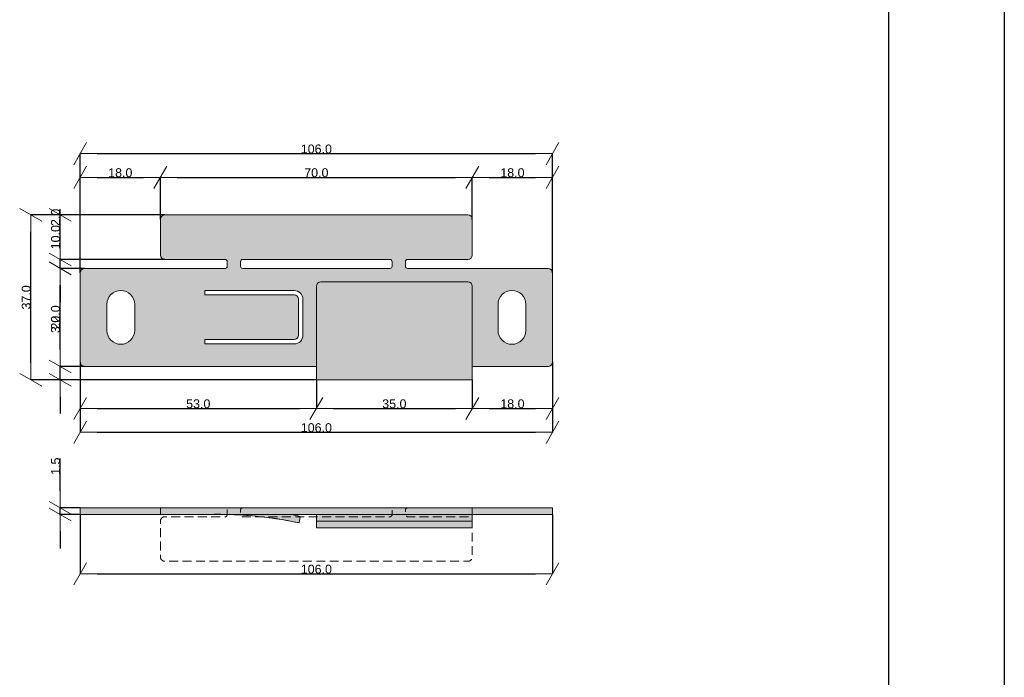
# Model space of a CAD drawing. Header units: millimetres. Extents: x -7814 to 55813, y 465 to 25965.
# Tile 110 of 112: x 53604 to 55813, y 21446 to 22921. Entities that reach past the tile are written whole.
import ezdxf

# ---------------------------------------------------------------- set-up
doc = ezdxf.new("R2010")
doc.units = ezdxf.units.MM
doc.linetypes.add('Hidden Line', pattern=[30.00000000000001, 20, -10.00000000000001])
for name, color, linetype, lineweight in [('2D Drafting - General102', 254, 'Continuous', 13), ('2D Drafting - General2', 251, 'Continuous', 15), ('2D Drafting - General5', 161, 'Continuous', 25)]:
    doc.layers.add(name, color=color, linetype=linetype, lineweight=lineweight)
doc.layers.add('Dimensioning - General', color=7, linetype='Continuous')
doc.styles.add('GENERATED_STYLE_1', font='arial.ttf')
doc.dimstyles.new('GENERATED_STYLE__3', dxfattribs={"dimtxt": 20.00000029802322, "dimasz": 38.00000000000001, "dimexe": 0.18, "dimexo": 0, "dimgap": 0.09, "dimtad": 1, "dimtih": 1, "dimtoh": 1, "dimdec": 1, "dimlfac": 0.1, "dimzin": 0, "dimdsep": 46, "dimtxsty": 'GENERATED_STYLE_1', "dimblk": 'ARROWHEAD_2', "dimblk1": 'ARROWHEAD_2', "dimblk2": 'ARROWHEAD_2', "dimcen": 0.09, "dimclrd": 161, "dimclre": 161, "dimclrt": 161, "dimadec": 0, "dimazin": 0, "dimtfac": 1, "dimtdec": 4, "dimtmove": 0, "dimatfit": 3, "dimfxl": 0, "dimtolj": 1, "dimtzin": 0, "dimarcsym": 0})
doc.dimstyles.new('GENERATED_STYLE__4', dxfattribs={"dimtxt": 20.00000029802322, "dimasz": 38.00000000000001, "dimexe": 0.18, "dimexo": 0, "dimgap": 0.09, "dimtad": 1, "dimdec": 1, "dimlfac": 0.1, "dimzin": 0, "dimdsep": 46, "dimtxsty": 'GENERATED_STYLE_1', "dimblk": 'ARROWHEAD_2', "dimblk1": 'ARROWHEAD_2', "dimblk2": 'ARROWHEAD_2', "dimcen": 0.09, "dimclrd": 161, "dimclre": 161, "dimclrt": 161, "dimadec": 0, "dimazin": 0, "dimtfac": 1, "dimtdec": 4, "dimtmove": 0, "dimatfit": 3, "dimfxl": 0, "dimtolj": 1, "dimtzin": 0, "dimarcsym": 0})

# ---------------------------------------------------------------- blocks, each defined once
blk = doc.blocks.new('ARROWHEAD_2')
at = {"color": 0, "linetype": 'Continuous', "lineweight": 0}
for p, q in [((-0.3781315, -0.655), (0.3781315, 0.655)), ((0, 0), (-1, 0))]:
    blk.add_line(p, q, dxfattribs=at)
blk = doc.blocks.new('*D88')
at = {"layer": 'Defpoints', "color": 0, "linetype": 'Continuous'}
for p in [(53739.67343524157, 22153.34303902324), (54269.67343524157, 22113.34303902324), (54269.67343524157, 22049.05931378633)]:
    blk.add_point(p, dxfattribs=at)
at = {"layer": 'Dimensioning - General', "color": 161, "linetype": 'Continuous', "lineweight": -2}
for p, q in [((53739.67343524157, 22153.34303902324), (53739.67343524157, 22048.87931378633)), ((54269.67343524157, 22113.34303902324), (54269.67343524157, 22048.87931378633)), ((53777.67343524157, 22049.05931378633), (54231.67343524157, 22049.05931378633))]:
    blk.add_line(p, q, dxfattribs=at)
at = {"layer": 'Dimensioning - General', "color": 161, "linetype": 'Continuous', "lineweight": -2, "xscale": 38.00000000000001, "yscale": 38.00000000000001, "zscale": 38.00000000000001, "rotation": 180}
blk.add_blockref('ARROWHEAD_2', (53739.67343524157, 22049.05931378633), dxfattribs=at)
at = {"layer": 'Dimensioning - General', "color": 161, "linetype": 'Continuous', "lineweight": -2, "xscale": 38.00000000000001, "yscale": 38.00000000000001, "zscale": 38.00000000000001}
blk.add_blockref('ARROWHEAD_2', (54269.67343524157, 22049.05931378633), dxfattribs=at)
at = {"layer": 'Dimensioning - General', "color": 161, "linetype": 'Continuous', "lineweight": 25, "insert": (54004.67343524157, 22059.36759497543), "char_height": 20.00000029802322, "attachment_point": 5, "style": 'GENERATED_STYLE_1'}
blk.add_mtext('\\A1;53.0', dxfattribs=at)
blk = doc.blocks.new('*D89')
at = {"layer": 'Defpoints', "color": 0, "linetype": 'Continuous'}
for p in [(54269.67343524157, 22113.34303902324), (54619.67343464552, 22113.34303902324), (54619.67343464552, 22049.05931378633)]:
    blk.add_point(p, dxfattribs=at)
at = {"layer": 'Dimensioning - General', "color": 161, "linetype": 'Continuous', "lineweight": -2}
for p, q in [((54269.67343524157, 22113.34303902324), (54269.67343524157, 22048.87931378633)), ((54619.67343464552, 22113.34303902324), (54619.67343464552, 22048.87931378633)), ((54307.67343524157, 22049.05931378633), (54581.67343464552, 22049.05931378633))]:
    blk.add_line(p, q, dxfattribs=at)
at = {"layer": 'Dimensioning - General', "color": 161, "linetype": 'Continuous', "lineweight": -2, "xscale": 38.00000000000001, "yscale": 38.00000000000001, "zscale": 38.00000000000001, "rotation": 180}
blk.add_blockref('ARROWHEAD_2', (54269.67343524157, 22049.05931378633), dxfattribs=at)
at = {"layer": 'Dimensioning - General', "color": 161, "linetype": 'Continuous', "lineweight": -2, "xscale": 38.00000000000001, "yscale": 38.00000000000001, "zscale": 38.00000000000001}
blk.add_blockref('ARROWHEAD_2', (54619.67343464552, 22049.05931378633), dxfattribs=at)
at = {"layer": 'Dimensioning - General', "color": 161, "linetype": 'Continuous', "lineweight": 25, "insert": (54444.67343494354, 22059.36759497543), "char_height": 20.00000029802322, "attachment_point": 5, "style": 'GENERATED_STYLE_1'}
blk.add_mtext('\\A1;35.0', dxfattribs=at)
blk = doc.blocks.new('*D90')
at = {"layer": 'Defpoints', "color": 0, "linetype": 'Continuous'}
for p in [(54799.67343524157, 22153.34303902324), (54619.67343464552, 22113.34303902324), (54799.67343524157, 22049.05931378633)]:
    blk.add_point(p, dxfattribs=at)
at = {"layer": 'Dimensioning - General', "color": 161, "linetype": 'Continuous', "lineweight": -2}
for p, q in [((54799.67343524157, 22153.34303902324), (54799.67343524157, 22048.87931378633)), ((54619.67343464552, 22113.34303902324), (54619.67343464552, 22048.87931378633)), ((54657.67343464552, 22049.05931378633), (54761.67343524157, 22049.05931378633))]:
    blk.add_line(p, q, dxfattribs=at)
at = {"layer": 'Dimensioning - General', "color": 161, "linetype": 'Continuous', "lineweight": -2, "xscale": 38.00000000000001, "yscale": 38.00000000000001, "zscale": 38.00000000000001, "rotation": 180}
blk.add_blockref('ARROWHEAD_2', (54619.67343464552, 22049.05931378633), dxfattribs=at)
at = {"layer": 'Dimensioning - General', "color": 161, "linetype": 'Continuous', "lineweight": -2, "xscale": 38.00000000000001, "yscale": 38.00000000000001, "zscale": 38.00000000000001}
blk.add_blockref('ARROWHEAD_2', (54799.67343524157, 22049.05931378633), dxfattribs=at)
at = {"layer": 'Dimensioning - General', "color": 161, "linetype": 'Continuous', "lineweight": 25, "insert": (54709.67343494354, 22059.36077369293), "char_height": 20.00000029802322, "attachment_point": 5, "style": 'GENERATED_STYLE_1'}
blk.add_mtext('\\A1;18.0', dxfattribs=at)
blk = doc.blocks.new('*D91')
at = {"layer": 'Defpoints', "color": 0, "linetype": 'Continuous'}
for p in [(53739.67343524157, 22153.34303902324), (54799.67343524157, 22153.34303902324), (54799.67343524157, 21995.45270319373)]:
    blk.add_point(p, dxfattribs=at)
at = {"layer": 'Dimensioning - General', "color": 161, "linetype": 'Continuous', "lineweight": -2}
for p, q in [((53739.67343524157, 22153.34303902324), (53739.67343524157, 21995.27270319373)), ((54799.67343524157, 22153.34303902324), (54799.67343524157, 21995.27270319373)), ((53777.67343524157, 21995.45270319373), (54761.67343524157, 21995.45270319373))]:
    blk.add_line(p, q, dxfattribs=at)
at = {"layer": 'Dimensioning - General', "color": 161, "linetype": 'Continuous', "lineweight": -2, "xscale": 38.00000000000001, "yscale": 38.00000000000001, "zscale": 38.00000000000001, "rotation": 180}
blk.add_blockref('ARROWHEAD_2', (53739.67343524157, 21995.45270319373), dxfattribs=at)
at = {"layer": 'Dimensioning - General', "color": 161, "linetype": 'Continuous', "lineweight": -2, "xscale": 38.00000000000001, "yscale": 38.00000000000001, "zscale": 38.00000000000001}
blk.add_blockref('ARROWHEAD_2', (54799.67343524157, 21995.45270319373), dxfattribs=at)
at = {"layer": 'Dimensioning - General', "color": 161, "linetype": 'Continuous', "lineweight": 25, "insert": (54269.67343524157, 22005.75416310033), "char_height": 20.00000029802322, "attachment_point": 5, "style": 'GENERATED_STYLE_1'}
blk.add_mtext('\\A1;106.0', dxfattribs=at)
blk = doc.blocks.new('*D95')
at = {"layer": 'Defpoints', "color": 0, "linetype": 'Continuous'}
for p in [(53694.720272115, 21826.02605702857), (53739.67343524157, 21826.02605702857), (53739.67343524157, 21811.02605702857)]:
    blk.add_point(p, dxfattribs=at)
at = {"layer": 'Dimensioning - General', "color": 161, "linetype": 'Continuous', "lineweight": -2}
for p, q in [((53694.720272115, 21864.02605702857), (53694.720272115, 21936.88545727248)), ((53739.67343524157, 21826.02605702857), (53694.54027211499, 21826.02605702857)), ((53739.67343524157, 21811.02605702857), (53694.54027211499, 21811.02605702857)), ((53694.720272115, 21811.02605702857), (53694.720272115, 21826.02605702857)), ((53694.720272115, 21773.02605702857), (53694.720272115, 21735.02605702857))]:
    blk.add_line(p, q, dxfattribs=at)
at = {"layer": 'Dimensioning - General', "color": 161, "linetype": 'Continuous', "lineweight": -2, "xscale": 38.00000000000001, "yscale": 38.00000000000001, "zscale": 38.00000000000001}
for p, rotation in [((53694.720272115, 21826.02605702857), 270), ((53694.720272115, 21811.02605702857), 90)]:
    blk.add_blockref('ARROWHEAD_2', p, dxfattribs=dict(at, rotation=rotation))
at = {"layer": 'Dimensioning - General', "color": 161, "linetype": 'Continuous', "lineweight": 25, "insert": (53684.41881220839, 21919.45575715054), "char_height": 20.00000029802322, "attachment_point": 5, "rotation": 90, "style": 'GENERATED_STYLE_1'}
blk.add_mtext('\\A1;1.5', dxfattribs=at)
blk = doc.blocks.new('*D96')
at = {"layer": 'Defpoints', "color": 0, "linetype": 'Continuous'}
for p in [(53739.67343524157, 21811.02605702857), (54799.67343524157, 21811.02605702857), (54799.67343524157, 21677.98516802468)]:
    blk.add_point(p, dxfattribs=at)
at = {"layer": 'Dimensioning - General', "color": 161, "linetype": 'Continuous', "lineweight": -2}
for p, q in [((53739.67343524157, 21811.02605702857), (53739.67343524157, 21677.80516802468)), ((54799.67343524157, 21811.02605702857), (54799.67343524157, 21677.80516802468)), ((53777.67343524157, 21677.98516802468), (54761.67343524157, 21677.98516802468))]:
    blk.add_line(p, q, dxfattribs=at)
at = {"layer": 'Dimensioning - General', "color": 161, "linetype": 'Continuous', "lineweight": -2, "xscale": 38.00000000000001, "yscale": 38.00000000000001, "zscale": 38.00000000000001, "rotation": 180}
blk.add_blockref('ARROWHEAD_2', (53739.67343524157, 21677.98516802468), dxfattribs=at)
at = {"layer": 'Dimensioning - General', "color": 161, "linetype": 'Continuous', "lineweight": -2, "xscale": 38.00000000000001, "yscale": 38.00000000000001, "zscale": 38.00000000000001}
blk.add_blockref('ARROWHEAD_2', (54799.67343524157, 21677.98516802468), dxfattribs=at)
at = {"layer": 'Dimensioning - General', "color": 161, "linetype": 'Continuous', "lineweight": 25, "insert": (54269.67343524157, 21688.28662793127), "char_height": 20.00000029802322, "attachment_point": 5, "style": 'GENERATED_STYLE_1'}
blk.add_mtext('\\A1;106.0', dxfattribs=at)
blk = doc.blocks.new('*D106')
at = {"layer": 'Defpoints', "color": 0, "linetype": 'Continuous'}
for p in [(53919.67343583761, 22567.63806013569), (53919.67343583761, 22473.34303663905), (53739.67343524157, 22353.34304677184)]:
    blk.add_point(p, dxfattribs=at)
at = {"layer": 'Dimensioning - General', "color": 161, "linetype": 'Continuous', "lineweight": -2}
for p, q in [((53739.67343524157, 22353.34304677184), (53739.67343524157, 22567.81806013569)), ((53777.67343524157, 22567.63806013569), (53881.67343583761, 22567.63806013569)), ((53919.67343583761, 22473.34303663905), (53919.67343583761, 22567.81806013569))]:
    blk.add_line(p, q, dxfattribs=at)
at = {"layer": 'Dimensioning - General', "color": 161, "linetype": 'Continuous', "lineweight": -2, "xscale": 38.00000000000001, "yscale": 38.00000000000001, "zscale": 38.00000000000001, "rotation": 180}
blk.add_blockref('ARROWHEAD_2', (53739.67343524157, 22567.63806013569), dxfattribs=at)
at = {"layer": 'Dimensioning - General', "color": 161, "linetype": 'Continuous', "lineweight": -2, "xscale": 38.00000000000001, "yscale": 38.00000000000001, "zscale": 38.00000000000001}
blk.add_blockref('ARROWHEAD_2', (53919.67343583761, 22567.63806013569), dxfattribs=at)
at = {"layer": 'Dimensioning - General', "color": 161, "linetype": 'Continuous', "lineweight": 25, "insert": (53829.67343553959, 22577.93952004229), "char_height": 20.00000029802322, "attachment_point": 5, "style": 'GENERATED_STYLE_1'}
blk.add_mtext('\\A1;18.0', dxfattribs=at)
blk = doc.blocks.new('*D107')
at = {"layer": 'Defpoints', "color": 0, "linetype": 'Continuous'}
for p in [(54619.67343464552, 22567.63806013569), (53919.67343583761, 22473.34303663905), (54619.67343464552, 22473.34303663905)]:
    blk.add_point(p, dxfattribs=at)
at = {"layer": 'Dimensioning - General', "color": 161, "linetype": 'Continuous', "lineweight": -2}
for p, q in [((53919.67343583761, 22473.34303663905), (53919.67343583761, 22567.81806013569)), ((53957.67343583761, 22567.63806013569), (54581.67343464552, 22567.63806013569)), ((54619.67343464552, 22473.34303663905), (54619.67343464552, 22567.81806013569))]:
    blk.add_line(p, q, dxfattribs=at)
at = {"layer": 'Dimensioning - General', "color": 161, "linetype": 'Continuous', "lineweight": -2, "xscale": 38.00000000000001, "yscale": 38.00000000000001, "zscale": 38.00000000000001, "rotation": 180}
blk.add_blockref('ARROWHEAD_2', (53919.67343583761, 22567.63806013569), dxfattribs=at)
at = {"layer": 'Dimensioning - General', "color": 161, "linetype": 'Continuous', "lineweight": -2, "xscale": 38.00000000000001, "yscale": 38.00000000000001, "zscale": 38.00000000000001}
blk.add_blockref('ARROWHEAD_2', (54619.67343464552, 22567.63806013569), dxfattribs=at)
at = {"layer": 'Dimensioning - General', "color": 161, "linetype": 'Continuous', "lineweight": 25, "insert": (54269.67343524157, 22577.93952004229), "char_height": 20.00000029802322, "attachment_point": 5, "style": 'GENERATED_STYLE_1'}
blk.add_mtext('\\A1;70.0', dxfattribs=at)
blk = doc.blocks.new('*D108')
at = {"layer": 'Defpoints', "color": 0, "linetype": 'Continuous'}
for p in [(54799.67343524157, 22567.63806013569), (54619.67343464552, 22473.34303663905), (54799.67343524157, 22353.34304677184)]:
    blk.add_point(p, dxfattribs=at)
at = {"layer": 'Dimensioning - General', "color": 161, "linetype": 'Continuous', "lineweight": -2}
for p, q in [((54619.67343464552, 22473.34303663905), (54619.67343464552, 22567.81806013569)), ((54657.67343464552, 22567.63806013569), (54761.67343524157, 22567.63806013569)), ((54799.67343524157, 22353.34304677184), (54799.67343524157, 22567.81806013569))]:
    blk.add_line(p, q, dxfattribs=at)
at = {"layer": 'Dimensioning - General', "color": 161, "linetype": 'Continuous', "lineweight": -2, "xscale": 38.00000000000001, "yscale": 38.00000000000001, "zscale": 38.00000000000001, "rotation": 180}
blk.add_blockref('ARROWHEAD_2', (54619.67343464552, 22567.63806013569), dxfattribs=at)
at = {"layer": 'Dimensioning - General', "color": 161, "linetype": 'Continuous', "lineweight": -2, "xscale": 38.00000000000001, "yscale": 38.00000000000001, "zscale": 38.00000000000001}
blk.add_blockref('ARROWHEAD_2', (54799.67343524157, 22567.63806013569), dxfattribs=at)
at = {"layer": 'Dimensioning - General', "color": 161, "linetype": 'Continuous', "lineweight": 25, "insert": (54709.67343494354, 22577.93952004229), "char_height": 20.00000029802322, "attachment_point": 5, "style": 'GENERATED_STYLE_1'}
blk.add_mtext('\\A1;18.0', dxfattribs=at)
blk = doc.blocks.new('*D144')
at = {"layer": 'Defpoints', "color": 0, "linetype": 'Continuous'}
for p in [(54799.67343524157, 22620.91656951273), (53739.67343524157, 22387.7278134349), (54799.67343524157, 22373.65607815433)]:
    blk.add_point(p, dxfattribs=at)
at = {"layer": 'Dimensioning - General', "color": 161, "linetype": 'Continuous', "lineweight": -2}
for p, q in [((53739.67343524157, 22387.7278134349), (53739.67343524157, 22621.09656951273)), ((53777.67343524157, 22620.91656951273), (54761.67343524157, 22620.91656951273)), ((54799.67343524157, 22373.65607815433), (54799.67343524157, 22621.09656951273))]:
    blk.add_line(p, q, dxfattribs=at)
at = {"layer": 'Dimensioning - General', "color": 161, "linetype": 'Continuous', "lineweight": -2, "xscale": 38.00000000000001, "yscale": 38.00000000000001, "zscale": 38.00000000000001, "rotation": 180}
blk.add_blockref('ARROWHEAD_2', (53739.67343524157, 22620.91656951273), dxfattribs=at)
at = {"layer": 'Dimensioning - General', "color": 161, "linetype": 'Continuous', "lineweight": -2, "xscale": 38.00000000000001, "yscale": 38.00000000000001, "zscale": 38.00000000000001}
blk.add_blockref('ARROWHEAD_2', (54799.67343524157, 22620.91656951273), dxfattribs=at)
at = {"layer": 'Dimensioning - General', "color": 161, "linetype": 'Continuous', "lineweight": 25, "insert": (54269.67343524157, 22631.21802941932), "char_height": 20.00000029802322, "attachment_point": 5, "style": 'GENERATED_STYLE_1'}
blk.add_mtext('\\A1;106.0', dxfattribs=at)
blk = doc.blocks.new('*D192')
at = {"layer": 'Defpoints', "color": 0, "linetype": 'Continuous'}
for p in [(53628.8176969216, 22483.34303663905), (53929.67343583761, 22483.34303663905), (54269.67343524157, 22113.34303902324)]:
    blk.add_point(p, dxfattribs=at)
at = {"layer": 'Dimensioning - General', "color": 161, "linetype": 'Continuous', "lineweight": -2}
for p, q in [((53929.67343583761, 22483.34303663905), (53628.6376969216, 22483.34303663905)), ((53628.8176969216, 22151.34303902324), (53628.8176969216, 22445.34303663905)), ((54269.67343524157, 22113.34303902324), (53628.6376969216, 22113.34303902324))]:
    blk.add_line(p, q, dxfattribs=at)
at = {"layer": 'Dimensioning - General', "color": 161, "linetype": 'Continuous', "lineweight": -2, "xscale": 38.00000000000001, "yscale": 38.00000000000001, "zscale": 38.00000000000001}
for p, rotation in [((53628.8176969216, 22483.34303663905), 90), ((53628.8176969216, 22113.34303902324), 270)]:
    blk.add_blockref('ARROWHEAD_2', p, dxfattribs=dict(at, rotation=rotation))
at = {"layer": 'Dimensioning - General', "color": 161, "linetype": 'Continuous', "lineweight": 25, "insert": (53618.50941573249, 22298.34303783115), "char_height": 20.00000029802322, "attachment_point": 5, "rotation": 90, "style": 'GENERATED_STYLE_1'}
blk.add_mtext('\\A1;37.0', dxfattribs=at)
blk = doc.blocks.new('*D193')
at = {"layer": 'Defpoints', "color": 0, "linetype": 'Continuous'}
for p in [(53694.720272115, 22143.34303902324), (53749.67343524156, 22143.34303902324), (54269.67343524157, 22113.34303902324)]:
    blk.add_point(p, dxfattribs=at)
at = {"layer": 'Dimensioning - General', "color": 161, "linetype": 'Continuous', "lineweight": -2}
for p, q in [((53694.720272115, 22181.34303902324), (53694.720272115, 22255.85318963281)), ((53749.67343524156, 22143.34303902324), (53694.54027211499, 22143.34303902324)), ((53694.720272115, 22113.34303902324), (53694.720272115, 22143.34303902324)), ((54269.67343524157, 22113.34303902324), (53694.54027211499, 22113.34303902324)), ((53694.720272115, 22075.34303902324), (53694.720272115, 22037.34303902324))]:
    blk.add_line(p, q, dxfattribs=at)
at = {"layer": 'Dimensioning - General', "color": 161, "linetype": 'Continuous', "lineweight": -2, "xscale": 38.00000000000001, "yscale": 38.00000000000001, "zscale": 38.00000000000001}
for p, rotation in [((53694.720272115, 22143.34303902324), 270), ((53694.720272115, 22113.34303902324), 90)]:
    blk.add_blockref('ARROWHEAD_2', p, dxfattribs=dict(at, rotation=rotation))
at = {"layer": 'Dimensioning - General', "color": 161, "linetype": 'Continuous', "lineweight": 25, "insert": (53684.41199092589, 22237.59811432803), "char_height": 20.00000029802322, "attachment_point": 5, "rotation": 90, "style": 'GENERATED_STYLE_1'}
blk.add_mtext('\\A1;3.0', dxfattribs=at)
blk = doc.blocks.new('*D194')
at = {"layer": 'Defpoints', "color": 0, "linetype": 'Continuous'}
for p in [(53694.720272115, 22363.34304677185), (53749.67343524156, 22363.34304677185), (53749.67343524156, 22143.34303902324)]:
    blk.add_point(p, dxfattribs=at)
at = {"layer": 'Dimensioning - General', "color": 161, "linetype": 'Continuous', "lineweight": -2}
for p, q in [((53749.67343524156, 22363.34304677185), (53694.54027211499, 22363.34304677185)), ((53694.720272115, 22181.34303902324), (53694.720272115, 22325.34304677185)), ((53749.67343524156, 22143.34303902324), (53694.54027211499, 22143.34303902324))]:
    blk.add_line(p, q, dxfattribs=at)
at = {"layer": 'Dimensioning - General', "color": 161, "linetype": 'Continuous', "lineweight": -2, "xscale": 38.00000000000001, "yscale": 38.00000000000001, "zscale": 38.00000000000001}
for p, rotation in [((53694.720272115, 22363.34304677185), 90), ((53694.720272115, 22143.34303902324), 270)]:
    blk.add_blockref('ARROWHEAD_2', p, dxfattribs=dict(at, rotation=rotation))
at = {"layer": 'Dimensioning - General', "color": 161, "linetype": 'Continuous', "lineweight": 25, "insert": (53684.41881220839, 22253.34304289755), "char_height": 20.00000029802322, "attachment_point": 5, "rotation": 90, "style": 'GENERATED_STYLE_1'}
blk.add_mtext('\\A1;22.0', dxfattribs=at)
blk = doc.blocks.new('*D195')
at = {"layer": 'Defpoints', "color": 0, "linetype": 'Continuous'}
for p in [(53694.720272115, 22383.34303455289), (53929.67343583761, 22383.34303455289), (53749.67343524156, 22363.34304677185)]:
    blk.add_point(p, dxfattribs=at)
at = {"layer": 'Dimensioning - General', "color": 161, "linetype": 'Continuous', "lineweight": -2}
for p, q in [((53694.720272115, 22421.34303455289), (53694.720272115, 22496.2078918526)), ((53929.67343583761, 22383.34303455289), (53694.54027211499, 22383.34303455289)), ((53694.720272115, 22363.34304677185), (53694.720272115, 22383.34303455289)), ((53749.67343524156, 22363.34304677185), (53694.54027211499, 22363.34304677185)), ((53694.720272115, 22325.34304677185), (53694.720272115, 22287.34304677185))]:
    blk.add_line(p, q, dxfattribs=at)
at = {"layer": 'Dimensioning - General', "color": 161, "linetype": 'Continuous', "lineweight": -2, "xscale": 38.00000000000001, "yscale": 38.00000000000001, "zscale": 38.00000000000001}
for p, rotation in [((53694.720272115, 22383.34303455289), 270), ((53694.720272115, 22363.34304677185), 90)]:
    blk.add_blockref('ARROWHEAD_2', p, dxfattribs=dict(at, rotation=rotation))
at = {"layer": 'Dimensioning - General', "color": 161, "linetype": 'Continuous', "lineweight": 25, "insert": (53684.41881220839, 22477.77546320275), "char_height": 20.00000029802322, "attachment_point": 5, "rotation": 90, "style": 'GENERATED_STYLE_1'}
blk.add_mtext('\\A1;2.0', dxfattribs=at)
blk = doc.blocks.new('*D196')
at = {"layer": 'Defpoints', "color": 0, "linetype": 'Continuous'}
for p in [(53694.720272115, 22483.34303663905), (53929.67343583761, 22483.34303663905), (53929.67343583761, 22383.34303455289)]:
    blk.add_point(p, dxfattribs=at)
at = {"layer": 'Dimensioning - General', "color": 161, "linetype": 'Continuous', "lineweight": -2}
for p, q in [((53929.67343583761, 22483.34303663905), (53694.54027211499, 22483.34303663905)), ((53694.720272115, 22421.34303455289), (53694.720272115, 22445.34303663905)), ((53929.67343583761, 22383.34303455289), (53694.54027211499, 22383.34303455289))]:
    blk.add_line(p, q, dxfattribs=at)
at = {"layer": 'Dimensioning - General', "color": 161, "linetype": 'Continuous', "lineweight": -2, "xscale": 38.00000000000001, "yscale": 38.00000000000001, "zscale": 38.00000000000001}
for p, rotation in [((53694.720272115, 22483.34303663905), 90), ((53694.720272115, 22383.34303455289), 270)]:
    blk.add_blockref('ARROWHEAD_2', p, dxfattribs=dict(at, rotation=rotation))
at = {"layer": 'Dimensioning - General', "color": 161, "linetype": 'Continuous', "lineweight": 25, "insert": (53684.41881220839, 22433.34303559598), "char_height": 20.00000029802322, "attachment_point": 5, "rotation": 90, "style": 'GENERATED_STYLE_1'}
blk.add_mtext('\\A1;10.0', dxfattribs=at)

msp = doc.modelspace()

# ---------------------------------------------------------------- hatches: boundary and pattern name
at = {"layer": '2D Drafting - General102', "linetype": 'Continuous'}
h = msp.add_hatch(color=256, dxfattribs=at)
edge = h.paths.add_edge_path()
edge.add_line((53739.67343524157, 22353.34304677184), (53739.67343524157, 22153.34303902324))
edge.add_arc((53749.67343524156, 22153.34303902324), 9.999999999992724, 180, 270)
edge.add_line((53749.67343524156, 22143.34303902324), (54269.67343524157, 22143.34303902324))
edge.add_line((54269.67343524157, 22143.34303902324), (54269.67343524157, 22113.34303902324))
edge.add_line((54269.67343524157, 22113.34303902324), (54619.67343464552, 22113.34303902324))
edge.add_line((54619.67343464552, 22113.34303902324), (54619.67343464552, 22143.34303902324))
edge.add_line((54619.67343464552, 22143.34303902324), (54789.67343524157, 22143.34303902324))
edge.add_arc((54789.67343524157, 22153.34303902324), 10, 270, 360)
edge.add_line((54799.67343524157, 22153.34303902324), (54799.67343524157, 22353.34304677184))
edge.add_arc((54789.67343524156, 22353.34304677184), 10.00000000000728, 0, 89.99999999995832)
edge.add_line((54789.67343524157, 22363.34304677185), (54619.67343464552, 22363.34304677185))
edge.add_line((54619.67343464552, 22363.34304677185), (54474.6734394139, 22363.34304677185))
edge.add_arc((54474.6734394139, 22368.34304677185), 5, 180, 270, ccw=False)
edge.add_line((54469.6734394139, 22368.34304677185), (54469.6734394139, 22378.34303455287))
edge.add_arc((54474.67343941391, 22378.34303455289), 5.000000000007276, 90.00000000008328, 180.0000000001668, ccw=False)
edge.add_line((54474.6734394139, 22383.34303455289), (54609.67343464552, 22383.34303455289))
edge.add_arc((54609.67343464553, 22393.34303455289), 10, 269.9999999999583, 359.9999999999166)
edge.add_line((54619.67343464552, 22393.34303455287), (54619.67343464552, 22473.34303663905))
edge.add_arc((54609.67343464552, 22473.34303663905), 10, 0, 90)
edge.add_line((54609.67343464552, 22483.34303663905), (53929.67343583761, 22483.34303663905))
edge.add_arc((53929.67343583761, 22473.34303663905), 10, 90, 180)
edge.add_line((53919.67343583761, 22473.34303663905), (53919.67343583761, 22393.34303455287))
edge.add_arc((53929.6734358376, 22393.34303455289), 9.999999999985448, 180.0000000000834, 270.0000000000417)
edge.add_line((53929.67343583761, 22383.34303455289), (54064.67343106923, 22383.34303455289))
edge.add_arc((54064.67343106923, 22378.34303455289), 5, -1.6677859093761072e-10, 89.99999999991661, ccw=False)
edge.add_line((54069.67343106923, 22378.34303455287), (54069.67343106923, 22368.34304677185))
edge.add_arc((54064.67343106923, 22368.34304677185), 5, -90, 0, ccw=False)
edge.add_line((54064.67343106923, 22363.34304677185), (53919.67343583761, 22363.34304677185))
edge.add_line((53919.67343583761, 22363.34304677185), (53749.67343524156, 22363.34304677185))
edge.add_arc((53749.67343524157, 22353.34304677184), 10.00000000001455, 90.0000000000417, 180)
edge = h.paths.add_edge_path(flags=16)
edge.add_line((53799.67343524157, 22224.08606333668), (53799.67343524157, 22282.60001470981))
edge.add_arc((53830.83021454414, 22282.60001470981), 31.15677930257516, 0, 180, ccw=False)
edge.add_line((53861.98699384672, 22282.60001470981), (53861.98699384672, 22224.08606333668))
edge.add_arc((53830.83021454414, 22224.08606333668), 31.15677930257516, -180, 0, ccw=False)
edge = h.paths.add_edge_path(flags=16)
edge.add_line((54219.67343524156, 22193.75679401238), (54019.67343524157, 22193.75679401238))
edge.add_line((54019.67343524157, 22193.75679401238), (54019.67343524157, 22203.75679401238))
edge.add_line((54019.67343524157, 22203.75679401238), (54219.67343524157, 22203.75679401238))
edge.add_arc((54219.67343524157, 22213.75679401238), 10, 270, 360)
edge.add_line((54229.67343524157, 22213.75679401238), (54229.67343524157, 22293.75679401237))
edge.add_arc((54219.67343524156, 22293.75679401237), 10.00000000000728, 0, 89.99999999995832)
edge.add_line((54219.67343524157, 22303.75679401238), (54019.67343524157, 22303.75679401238))
edge.add_line((54019.67343524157, 22303.75679401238), (54019.67343524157, 22313.75679401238))
edge.add_line((54019.67343524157, 22313.75679401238), (54219.67343524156, 22313.75679401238))
edge.add_arc((54219.67343524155, 22293.75679401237), 20.00000000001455, 0, 89.99999999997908, ccw=False)
edge.add_line((54239.67343524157, 22293.75679401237), (54239.67343524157, 22213.75679401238))
edge.add_arc((54219.67343524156, 22213.75679401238), 20.00000000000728, -90, 0, ccw=False)
edge = h.paths.add_edge_path(flags=16)
edge.add_line((54099.67343643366, 22368.34304677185), (54099.67343643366, 22378.34303455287))
edge.add_arc((54104.67343643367, 22378.34303455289), 5.000000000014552, 90.00000000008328, 180.0000000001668, ccw=False)
edge.add_line((54104.67343643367, 22383.34303455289), (54434.67343404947, 22383.34303455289))
edge.add_arc((54434.67343404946, 22378.34303455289), 5, -1.6677859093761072e-10, 89.99999999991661, ccw=False)
edge.add_line((54439.67343404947, 22378.34303455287), (54439.67343404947, 22368.34304677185))
edge.add_arc((54434.67343404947, 22368.34304677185), 5, -90, 0, ccw=False)
edge.add_line((54434.67343404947, 22363.34304677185), (54104.67343643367, 22363.34304677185))
edge.add_arc((54104.67343643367, 22368.34304677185), 5, 180, 270, ccw=False)
edge = h.paths.add_edge_path(flags=16)
edge.add_arc((54708.51665593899, 22282.60001470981), 31.15677930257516, 0, 180, ccw=False)
edge.add_line((54739.67343524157, 22282.60001470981), (54739.67343524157, 22224.08606333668))
edge.add_arc((54708.51665593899, 22224.08606333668), 31.15677930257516, -180, 0, ccw=False)
edge.add_line((54677.35987663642, 22224.08606333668), (54677.35987663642, 22282.60001470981))
h = msp.add_hatch(color=256, dxfattribs=at)
edge = h.paths.add_edge_path()
edge.add_line((54799.67343524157, 21826.02605702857), (53739.67343524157, 21826.02605702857))
edge.add_line((53739.67343524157, 21826.02605702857), (53739.67343524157, 21811.02605702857))
edge.add_line((53739.67343524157, 21811.02605702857), (54019.67343524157, 21811.02605702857))
edge.add_arc((54047.94209480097, 20931.52539548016), 879.9548458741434, 88.15904916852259, 91.84095083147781, ccw=False)
edge.add_line((54076.21075436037, 21811.02605702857), (54799.67343524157, 21811.02605702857))
edge.add_line((54799.67343524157, 21811.02605702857), (54799.67343524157, 21826.02605702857))
h = msp.add_hatch(color=256, dxfattribs=at)
edge = h.paths.add_edge_path()
edge.add_line((54212.24249146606, 21811.02605702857), (54076.21075436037, 21811.02605702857))
edge.add_arc((54047.94209480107, 20931.52539548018), 879.9548458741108, 77.98892094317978, 88.15904916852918, ccw=False)
edge.add_line((54231.06142633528, 21792.2157237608), (54233.68574239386, 21806.74160201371))
edge.add_arc((54050.56641086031, 20946.051273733), 879.9548458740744, 77.98892094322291, 79.41277142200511)
for points in [[(54619.67343524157, 21811.02605702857), (54269.67343524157, 21811.02605702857), (54269.67343524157, 21796.02605702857), (54619.67343524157, 21796.02605702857)], [(54269.67343524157, 21796.02605702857), (54269.67343524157, 21781.02605702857), (54619.67343524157, 21781.02605702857), (54619.67343524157, 21796.02605702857)]]:
    msp.add_hatch(color=256, dxfattribs=at).paths.add_polyline_path(points)

# ---------------------------------------------------------------- linework, layer by layer
at = {"layer": '2D Drafting - General2', "linetype": 'Continuous'}
for p, q in [((54269.67343524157, 22323.34303902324), (54269.67343524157, 22143.34303902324)), ((54609.67343524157, 22333.34303902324), (54279.67343524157, 22333.34303902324)), ((54619.67343524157, 22323.34303902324), (54619.67343524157, 22143.34303902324)), ((53739.67343524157, 21826.02605702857), (54799.67343524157, 21826.02605702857)), ((53739.67343524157, 21826.02605702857), (53739.67343524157, 21811.02605702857)), ((53739.67343524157, 21811.02605702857), (54799.67343524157, 21811.02605702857)), ((53919.67343583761, 21826.02605702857), (53919.67343583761, 21811.02605702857)), ((54619.67343464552, 21826.02605702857), (54619.67343464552, 21811.02605702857)), ((54619.67343524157, 21811.02605702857), (54619.67343524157, 21796.02605702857)), ((54799.67343524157, 21811.02605702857), (54799.67343524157, 21826.02605702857)), ((54231.06142633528, 21792.2157237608), (54233.68574239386, 21806.7416020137)), ((54619.67343524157, 21796.02605702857), (54269.67343524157, 21796.02605702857))]:
    msp.add_line(p, q, dxfattribs=at)
at = {"layer": '2D Drafting - General2', "linetype": 'Continuous', "flags": 128}
for points in [[(53739.67343524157, 22353.34304677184), (53739.67343524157, 22153.34303902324, 0.414213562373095), (53749.67343524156, 22143.34303902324), (54269.67343524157, 22143.34303902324), (54269.67343524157, 22113.34303902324), (54619.67343464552, 22113.34303902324), (54619.67343464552, 22143.34303902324), (54789.67343524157, 22143.34303902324, 0.414213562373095), (54799.67343524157, 22153.34303902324), (54799.67343524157, 22353.34304677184, 0.414213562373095), (54789.67343524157, 22363.34304677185), (54619.67343464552, 22363.34304677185), (54474.6734394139, 22363.34304677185, -0.414213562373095), (54469.6734394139, 22368.34304677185), (54469.6734394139, 22378.34303455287, -0.414213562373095), (54474.6734394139, 22383.34303455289), (54609.67343464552, 22383.34303455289, 0.414213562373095), (54619.67343464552, 22393.34303455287), (54619.67343464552, 22473.34303663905, 0.414213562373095), (54609.67343464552, 22483.34303663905), (53929.67343583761, 22483.34303663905, 0.414213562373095), (53919.67343583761, 22473.34303663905), (53919.67343583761, 22393.34303455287, 0.414213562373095), (53929.67343583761, 22383.34303455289), (54064.67343106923, 22383.34303455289, -0.414213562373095), (54069.67343106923, 22378.34303455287), (54069.67343106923, 22368.34304677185, -0.414213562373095), (54064.67343106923, 22363.34304677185), (53919.67343583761, 22363.34304677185), (53749.67343524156, 22363.34304677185, 0.414213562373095)], [(54099.67343643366, 22368.34304677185), (54099.67343643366, 22378.34303455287, -0.414213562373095), (54104.67343643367, 22383.34303455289), (54434.67343404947, 22383.34303455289, -0.414213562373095), (54439.67343404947, 22378.34303455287), (54439.67343404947, 22368.34304677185, -0.414213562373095), (54434.67343404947, 22363.34304677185), (54104.67343643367, 22363.34304677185, -0.414213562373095)], [(53799.67343524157, 22224.08606333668), (53799.67343524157, 22282.60001470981, -0.9999999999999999), (53861.98699384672, 22282.60001470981), (53861.98699384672, 22224.08606333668, -0.9999999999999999)], [(54219.67343524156, 22193.75679401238), (54019.67343524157, 22193.75679401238), (54019.67343524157, 22203.75679401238), (54219.67343524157, 22203.75679401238, 0.414213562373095), (54229.67343524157, 22213.75679401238), (54229.67343524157, 22293.75679401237, 0.414213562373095), (54219.67343524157, 22303.75679401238), (54019.67343524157, 22303.75679401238), (54019.67343524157, 22313.75679401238), (54219.67343524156, 22313.75679401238, -0.414213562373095), (54239.67343524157, 22293.75679401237), (54239.67343524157, 22213.75679401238, -0.414213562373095)], [(54677.35987663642, 22282.60001470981, -0.9999999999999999), (54739.67343524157, 22282.60001470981), (54739.67343524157, 22224.08606333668, -0.9999999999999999), (54677.35987663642, 22224.08606333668)], [(54799.67343524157, 21826.02605702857), (53739.67343524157, 21826.02605702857), (53739.67343524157, 21811.02605702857), (54019.67343524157, 21811.02605702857, -0.01606670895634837), (54076.21075436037, 21811.02605702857), (54799.67343524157, 21811.02605702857)], [(54212.24249146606, 21811.02605702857), (54076.21075436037, 21811.02605702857, -0.04440470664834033), (54231.06142633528, 21792.2157237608), (54233.68574239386, 21806.74160201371, 0.006212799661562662)]]:
    msp.add_lwpolyline(points, format="xyb", close=True, dxfattribs=at)
at = {"layer": '2D Drafting - General2', "linetype": 'Hidden Line', "flags": 128}
msp.add_lwpolyline([(53919.67343583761, 21796.02606924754, -0.4142135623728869), (53929.67343583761, 21806.02606924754), (54064.67343106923, 21806.02606924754, 0.4142135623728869), (54069.67343106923, 21811.02606924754), (54069.67343106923, 21821.02605702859, 0.4142135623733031), (54064.67343106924, 21826.02605702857), (54104.67343643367, 21826.02605702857, 0.414213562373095), (54099.67343643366, 21821.02605702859), (54099.67343643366, 21811.02606924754, 0.4142135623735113), (54104.67343643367, 21806.02606924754), (54434.67343404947, 21806.02606924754, 0.4142135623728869), (54439.67343404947, 21811.02606924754), (54439.67343404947, 21821.02605702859, 0.4142135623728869), (54434.67343404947, 21826.02605702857), (54474.6734394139, 21826.02605702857, 0.414213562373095), (54469.6734394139, 21821.02605702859), (54469.6734394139, 21811.02606924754, 0.4142135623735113), (54474.6734394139, 21806.02606924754), (54609.67343464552, 21806.02606924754, -0.4142135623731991), (54619.67343464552, 21796.02606924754), (54619.67343464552, 21716.02606716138, -0.414213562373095), (54609.67343464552, 21706.02606716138), (53929.67343583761, 21706.02606716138, -0.414213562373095), (53919.67343583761, 21716.02606716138)], format="xyb", close=True, dxfattribs=at)
at = {"layer": '2D Drafting - General2', "linetype": 'Continuous', "flags": 128}
for points in [[(54619.67343524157, 21811.02605702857), (54269.67343524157, 21811.02605702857), (54269.67343524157, 21796.02605702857), (54619.67343524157, 21796.02605702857)], [(54269.67343524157, 21796.02605702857), (54269.67343524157, 21781.02605702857), (54619.67343524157, 21781.02605702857), (54619.67343524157, 21796.02605702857)]]:
    msp.add_lwpolyline(points, close=True, dxfattribs=at)
at = {"layer": '2D Drafting - General2', "linetype": 'Continuous'}
for centre, radius, start, end in [((54279.67343524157, 22323.34303902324), 10.00000000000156, 90, 180), ((54609.67343524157, 22323.34303902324), 10.00000000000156, 0, 90), ((54047.94209480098, 20931.5253954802), 879.9548458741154, 77.98892094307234, 91.84095083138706), ((54050.56641085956, 20946.05127373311), 879.9548458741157, 77.98892094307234, 79.412771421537)]:
    msp.add_arc(centre, radius, start, end, dxfattribs=at)
at = {"layer": '2D Drafting - General5', "linetype": 'Continuous'}
for p, q in [((55813.47163815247, 25965.02882998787), (55813.47163815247, 465.0521844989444)), ((55553.82893788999, 25705.3861297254), (55553.82893788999, 724.6948847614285))]:
    msp.add_line(p, q, dxfattribs=at)

# ---------------------------------------------------------------- dimensions: what is measured, and where the dimension line sits
at = {"layer": 'Dimensioning - General', "color": 161, "linetype": 'Continuous', "lineweight": 25}
for base, p1, p2, picture, middle in [((54799.67343524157, 22620.91656951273), (53739.67343524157, 22387.7278134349), (54799.67343524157, 22373.65607815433), '*D144', (54269.67343524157, 22631.21802941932)), ((53919.67343583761, 22567.63806013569), (53739.67343524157, 22353.34304677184), (53919.67343583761, 22473.34303663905), '*D106', (53829.67343553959, 22577.93952004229)), ((54619.67343464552, 22567.63806013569), (53919.67343583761, 22473.34303663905), (54619.67343464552, 22473.34303663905), '*D107', (54269.67343524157, 22577.93952004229)), ((54799.67343524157, 22567.63806013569), (54619.67343464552, 22473.34303663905), (54799.67343524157, 22353.34304677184), '*D108', (54709.67343494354, 22577.93952004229)), ((54269.67343524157, 22049.05931378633), (53739.67343524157, 22153.34303902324), (54269.67343524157, 22113.34303902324), '*D88', (54004.67343524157, 22059.36759497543)), ((54799.67343524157, 21995.45270319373), (53739.67343524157, 22153.34303902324), (54799.67343524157, 22153.34303902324), '*D91', (54269.67343524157, 22005.75416310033)), ((54799.67343524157, 22049.05931378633), (54619.67343464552, 22113.34303902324), (54799.67343524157, 22153.34303902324), '*D90', (54709.67343494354, 22059.36077369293)), ((54619.67343464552, 22049.05931378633), (54269.67343524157, 22113.34303902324), (54619.67343464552, 22113.34303902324), '*D89', (54444.67343494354, 22059.36759497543)), ((54799.67343524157, 21677.98516802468), (53739.67343524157, 21811.02605702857), (54799.67343524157, 21811.02605702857), '*D96', (54269.67343524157, 21688.28662793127))]:
    dim = msp.add_linear_dim(base=base, p1=p1, p2=p2, dimstyle='GENERATED_STYLE__3', dxfattribs=at)
    dim.commit()
    dim.dimension.update_dxf_attribs({"geometry": picture, "text_midpoint": middle})
for base, p1, p2, picture, middle in [((53628.8176969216, 22483.34303663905), (54269.67343524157, 22113.34303902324), (53929.67343583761, 22483.34303663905), '*D192', (53618.50941573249, 22298.34303783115)), ((53694.720272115, 22483.34303663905), (53929.67343583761, 22383.34303455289), (53929.67343583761, 22483.34303663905), '*D196', (53684.41881220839, 22433.34303559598)), ((53694.720272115, 22383.34303455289), (53749.67343524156, 22363.34304677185), (53929.67343583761, 22383.34303455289), '*D195', (53684.41881220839, 22477.77546320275)), ((53694.720272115, 22363.34304677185), (53749.67343524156, 22143.34303902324), (53749.67343524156, 22363.34304677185), '*D194', (53684.41881220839, 22253.34304289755)), ((53694.720272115, 22143.34303902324), (54269.67343524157, 22113.34303902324), (53749.67343524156, 22143.34303902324), '*D193', (53684.41199092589, 22237.59811432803)), ((53694.720272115, 21826.02605702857), (53739.67343524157, 21811.02605702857), (53739.67343524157, 21826.02605702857), '*D95', (53684.41881220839, 21919.45575715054))]:
    dim = msp.add_linear_dim(base=base, p1=p1, p2=p2, angle=90, dimstyle='GENERATED_STYLE__4', dxfattribs=at)
    dim.commit()
    dim.dimension.update_dxf_attribs({"geometry": picture, "text_midpoint": middle})

doc.saveas('drawing.dxf')
